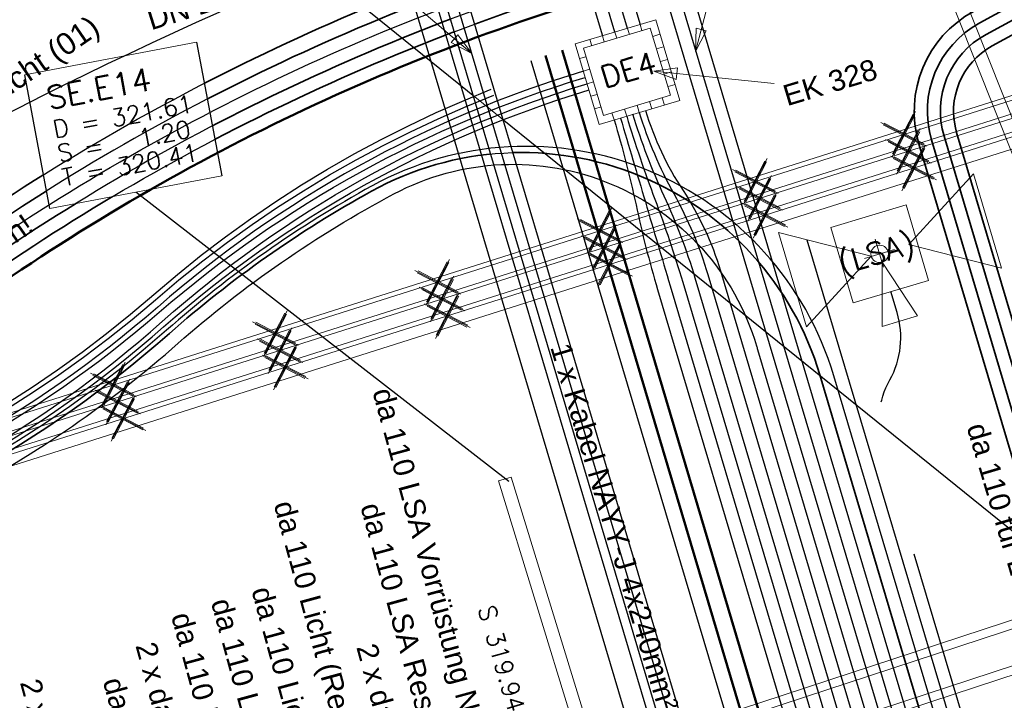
# Model space of a CAD drawing. Header units: metres. Extents: x -502 to 161, y -108 to 174.
# Tile 8 of 256: x -325.82 to -314.56, y -55.27 to -47.49. Entities that reach past the tile are written whole.
import ezdxf

# ---------------------------------------------------------------- set-up
doc = ezdxf.new("R2010")
doc.units = ezdxf.units.M
doc.header["$LTSCALE"] = 0.1
doc.linetypes.add('2-1', pattern=[0.17, 0.06, -0.025, 0.06, -0.025])
doc.linetypes.add('237', pattern=[93, 75, -18])
for name, color, linetype in [('BRI31-005.05-5p02-Koordinierung Lageplan 4. BA ZOB West 2022-06-15', 7, 'Continuous'), ('BRI31-005.06-5f07-Koordinierung Lageplan 4. BA ZOB Fernbusbahnh', 7, 'Continuous'), ('BRI31-005.07-5f08-Koordinierung Lageplan 4. BA Radstation - Seeterrasse 2023-05-31', 7, 'Continuous')]:
    doc.layers.add(name, color=color, linetype=linetype)
doc.styles.add('Arial', font='arial.ttf')
doc.styles.add('Txt', font='txt_____.ttf')

# ---------------------------------------------------------------- blocks, each defined once
blk = doc.blocks.new('ALG_00094')
at = {"color": 1, "linetype": 'Continuous', "lineweight": 20, "true_color": 0xff0000, "transparency": 33554687, "flags": 128}
blk.add_lwpolyline([(0, 0), (0.3696, 0.08316), (0.3696, -0.08316), (0, 0)], dxfattribs=at)
blk = doc.blocks.new('ALG_00093')
at = {"color": 1, "linetype": 'Continuous', "lineweight": 9, "true_color": 0xff0000, "transparency": 33554687, "flags": 128}
blk.add_lwpolyline([(0, 0), (0.3773, 0.09625), (0.3773, -0.09625), (0, 0)], dxfattribs=at)
blk = doc.blocks.new('1016')
at = {"color": 7, "linetype": 'Continuous', "lineweight": 9, "transparency": 33554687}
for p, q in [((0.703072, 0.277444), (1.257444, -0.276928)), ((1.257444, 0.277444), (0.703072, -0.276928))]:
    blk.add_line(p, q, dxfattribs=at)
at = {"color": 2, "linetype": 'Continuous', "lineweight": 20, "true_color": 0xffff00, "transparency": 33554687}
for p, q in [((1.212401, 0.25319), (0.727326, -0.231885)), ((0.727326, 0.232401), (1.212401, -0.252674)), ((0.748114, 0.25319), (1.23319, -0.231885)), ((1.23319, 0.232401), (0.748114, -0.252674))]:
    blk.add_line(p, q, dxfattribs=at)

msp = doc.modelspace()

# ---------------------------------------------------------------- linework, layer by layer
at = {"layer": 'BRI31-005.05-5p02-Koordinierung Lageplan 4. BA ZOB West 2022-06-15', "color": 255, "linetype": 'Continuous', "lineweight": 13, "transparency": 33554687, "flags": 128}
msp.add_lwpolyline([(-181.694, 38.893, 0.054139), (-198.436, 28.965), (-236.591, 0.344), (-264.067, -20.267), (-264.067, -20.267, -0.045833), (-278.968, -29.442), (-278.968, -29.442), (-281.731, -30.811), (-281.731, -30.811, -0.047348), (-316.383, -43.703), (-316.383, -43.703, 0.090587), (-332.98, -51.565, -0.025816), (-337.225, -54.294)], format="xyb", dxfattribs=at)
at = {"layer": 'BRI31-005.05-5p02-Koordinierung Lageplan 4. BA ZOB West 2022-06-15', "color": 3, "linetype": 'Continuous', "lineweight": 35, "true_color": 0x00ff00, "transparency": 33554687, "flags": 128}
for points in [[(-206.836, 1.2), (-211.889, 8.614), (-214.752, 9.156), (-214.752, 9.156, 0.099425), (-237.487, -4.379), (-237.487, -4.379, -0.078462), (-247.894, -11.176, 0.059186), (-254.186, -14.95, 0.005996), (-254.77, -15.413), (-259.729, -19.443, -0.025186), (-264.161, -22.688, 0.065942), (-267.263, -25.372, -0.095997), (-270.412, -27.784), (-278.882, -32.003), (-284.627, -34.71), (-298.083, -40.435), (-303.297, -42.731), (-310.925, -45.563), (-314.767, -47.655, 0.354166), (-315.247, -48.819), (-312.901, -56.696), (-312.901, -56.696, 0.16104), (-309.364, -61.769), (-309.364, -61.769)], [(-334.671, -54.314, 0.052535), (-330.789, -52.686, 0.033847), (-327.234, -50.409), (-327.234, -50.409, -0.085726), (-319.438, -46.484), (-319.438, -46.484), (-319.438, -46.484, -0.022981), (-317.1, -45.888), (-317.1, -45.888), (-311.335, -44.435), (-303.748, -41.619), (-298.56, -39.334), (-285.118, -33.615), (-279.406, -30.924), (-270.947, -26.71, 0.095997)], [(-270.88, -26.844), (-279.34, -31.058), (-285.056, -33.752), (-298.5, -39.472), (-303.692, -41.758), (-311.29, -44.579), (-318.172, -46.313, 0.012091), (-319.388, -46.651), (-319.388, -46.651, 0.085726), (-327.13, -50.549), (-327.13, -50.549), (-327.13, -50.549, -0.039693), (-330.726, -52.794), (-330.726, -52.794, -0.046683), (-334.649, -54.386)], [(-270.746, -27.112), (-279.21, -31.328), (-284.934, -34.026), (-298.381, -39.747), (-303.579, -42.036), (-311.201, -44.865), (-318.104, -46.606), (-318.104, -46.606, 0.01204), (-319.3, -46.938), (-319.3, -46.938), (-319.3, -46.938, 0.085726), (-326.951, -50.79), (-326.951, -50.79, -0.04835), (-330.613, -52.989, -0.038026), (-334.606, -54.529)], [(-334.584, -54.601), (-334.584, -54.601, 0.033761), (-330.557, -53.087), (-330.557, -53.087, 0.052622), (-326.862, -50.911), (-326.862, -50.911, -0.085726), (-319.257, -47.082), (-319.257, -47.082, -0.012035), (-318.068, -46.751), (-311.157, -45.009), (-303.523, -42.175), (-298.321, -39.885), (-284.872, -34.163), (-279.144, -31.463), (-270.679, -27.247, 0.095997)], [(-270.545, -27.515), (-279.013, -31.733), (-284.75, -34.437), (-298.202, -40.16), (-303.41, -42.453), (-311.05, -45.289), (-314.91, -47.392, 0.354166), (-315.534, -48.904), (-313.264, -56.528), (-313.264, -56.528, -0.235535), (-313.418, -57.408), (-313.418, -57.408, -0.167691), (-315.548, -58.874), (-316.82, -59.226)], [(-309.454, -61.889, -0.16104), (-313.045, -56.739), (-315.39, -48.861, -0.354166), (-314.838, -47.523), (-310.988, -45.426), (-303.354, -42.592), (-298.143, -40.298), (-284.688, -34.573), (-278.948, -31.868), (-270.479, -27.649)], [(-309.274, -61.649, -0.16104), (-312.757, -56.653), (-315.103, -48.775, -0.354041), (-314.695, -47.787), (-310.863, -45.7), (-303.241, -42.87), (-298.023, -40.573), (-284.565, -34.847), (-278.817, -32.138), (-270.345, -27.918)]]:
    msp.add_lwpolyline(points, format="xyb", dxfattribs=at)
at = {"layer": 'BRI31-005.05-5p02-Koordinierung Lageplan 4. BA ZOB West 2022-06-15', "color": 114, "linetype": 'Continuous', "lineweight": 18, "true_color": 0x00994c, "transparency": 33554687, "flags": 128}
for points in [[(-413.89, -82.119), (-380.577, -70.144), (-376.207, -68.576), (-344.236, -57.784), (-318.27, -49.558), (-311.477, -47.405), (-273.376, -35.43), (-251.136, -28.083), (-229.503, -20.765)], [(-413.818, -82.306), (-376.141, -68.765), (-344.174, -57.975), (-318.22, -49.752), (-311.417, -47.596), (-273.313, -35.619), (-251.072, -28.273), (-229.439, -20.954)], [(-413.747, -82.493), (-376.075, -68.954), (-344.111, -58.165), (-318.16, -49.942), (-311.357, -47.787), (-273.253, -35.81), (-251.008, -28.462), (-229.375, -21.144)]]:
    msp.add_lwpolyline(points, dxfattribs=at)
at = {"layer": 'BRI31-005.05-5p02-Koordinierung Lageplan 4. BA ZOB West 2022-06-15', "color": 255, "linetype": 'Continuous', "lineweight": 13, "transparency": 33554687, "flags": 128}
for points in [[(-229.487, -20.812), (-251.12, -28.131), (-273.36, -35.477), (-311.462, -47.453), (-318.255, -49.605), (-344.22, -57.832), (-376.19, -68.624), (-413.872, -82.166)], [(-229.423, -21.002), (-251.056, -28.32), (-273.297, -35.667), (-311.402, -47.644), (-318.205, -49.799), (-344.158, -58.022), (-376.125, -68.812), (-413.801, -82.353)], [(-229.359, -21.191), (-250.992, -28.51), (-273.238, -35.858), (-311.342, -47.835), (-318.145, -49.99), (-344.096, -58.212), (-376.059, -69.001), (-413.729, -82.54)]]:
    msp.add_lwpolyline(points, dxfattribs=at)
at = {"layer": 'BRI31-005.05-5p02-Koordinierung Lageplan 4. BA ZOB West 2022-06-15', "color": 114, "linetype": 'Continuous', "lineweight": 35, "true_color": 0x00994c, "transparency": 33554687, "flags": 128}
msp.add_lwpolyline([(-378.939, -69.738, -0.010878), (-329.01, -53.784, 0.109056), (-324.104, -51.073, -0.054453), (-321.795, -49.448, -0.478683), (-316.667, -51.547), (-314.33, -59.394), (-314.33, -59.394, 0.410959), (-312.912, -60.171), (-312.912, -60.171), (-305.311, -58), (-305.311, -58, -0.249835), (-303.563, -58.375), (-303.563, -58.375), (-295.401, -65.263), (-295.401, -65.263, 0.225936), (-292.178, -66.109), (-292.178, -66.109), (-275.174, -62.877)], format="xyb", dxfattribs=at)
at = {"layer": 'BRI31-005.06-5f07-Koordinierung Lageplan 4. BA ZOB Fernbusbahnh', "color": 14, "linetype": 'Continuous', "lineweight": 25, "true_color": 0x990000, "transparency": 33554687}
msp.add_line((-312.28, -55.099), (-327.81, -42.555), dxfattribs=at)
at = {"layer": 'BRI31-005.06-5f07-Koordinierung Lageplan 4. BA ZOB Fernbusbahnh', "color": 150, "linetype": 'Continuous', "lineweight": 25, "true_color": 0x007fff, "transparency": 33554687}
msp.add_line((-320.222, -52.766), (-324.487, -49.458), dxfattribs=at)
at = {"layer": 'BRI31-005.06-5f07-Koordinierung Lageplan 4. BA ZOB Fernbusbahnh', "color": 3, "linetype": 'Continuous', "lineweight": 30, "true_color": 0x00ff00, "transparency": 33554687, "flags": 128}
for points in [[(-206.836, 1.2), (-211.889, 8.614), (-214.752, 9.156), (-214.752, 9.156, 0.099425), (-237.487, -4.379), (-237.487, -4.379, -0.078462), (-247.894, -11.176, 0.059186), (-254.186, -14.95, 0.005996), (-254.77, -15.413), (-259.729, -19.443, -0.025186), (-264.161, -22.688, 0.065942), (-267.263, -25.372, -0.095997), (-270.412, -27.784), (-278.882, -32.003), (-284.627, -34.71), (-298.083, -40.435), (-303.297, -42.731), (-310.925, -45.563), (-314.767, -47.655, 0.354166), (-315.247, -48.819), (-312.901, -56.696, 0.103821), (-310.974, -60.254)], [(-311.088, -60.351, -0.103821), (-313.045, -56.739), (-315.39, -48.861, -0.354166), (-314.838, -47.523), (-310.988, -45.426), (-303.354, -42.592), (-298.143, -40.298), (-284.688, -34.573), (-278.948, -31.868), (-270.479, -27.649)]]:
    msp.add_lwpolyline(points, format="xyb", dxfattribs=at)
at = {"layer": 'BRI31-005.06-5f07-Koordinierung Lageplan 4. BA ZOB Fernbusbahnh', "color": 7, "linetype": 'Continuous', "lineweight": 18, "transparency": 33554687, "flags": 128}
msp.add_lwpolyline([(-325.759, -48.118), (-323.794, -47.745), (-323.505, -49.272), (-325.47, -49.645), (-325.759, -48.118)], dxfattribs=at)
at = {"layer": 'BRI31-005.06-5f07-Koordinierung Lageplan 4. BA ZOB Fernbusbahnh', "color": 150, "linetype": 'Continuous', "lineweight": 25, "true_color": 0x007fff, "transparency": 33554687, "flags": 128}
msp.add_lwpolyline([(-325.759, -48.118), (-323.794, -47.745), (-323.505, -49.272), (-325.47, -49.645), (-325.759, -48.118)], dxfattribs=at)
at = {"layer": 'BRI31-005.07-5f08-Koordinierung Lageplan 4. BA Radstation - Seeterrasse 2023-05-31', "color": 7, "linetype": '2-1', "lineweight": 13, "transparency": 33554687, "flags": 128}
for points in [[(-337.053, -53.906), (-337.053, -53.906, 0.024076), (-333.124, -51.36), (-333.124, -51.36, -0.090571), (-316.448, -43.461, 0.047347), (-281.841, -30.587), (-279.077, -29.218, 0.045809), (-264.224, -20.071), (-198.594, 29.158, -0.054812), (-181.586, 39.217), (-181.586, 39.217, -0.038475), (-159.177, 47.336), (-159.177, 47.336, 0.039395), (-137.757, 55.141), (-137.192, 55.4), (-137.192, 55.4, 0.064343), (-127.446, 61.52), (-127.446, 61.52), (-122.571, 65.536, -0.170872), (-88.33, 78.059), (-82.282, 78.436), (-80.567, 79.709), (-70.98, 86.821), (-68.555, 87.666)], [(-337.053, -53.906), (-337.053, -53.906, 0.024076), (-333.124, -51.36), (-333.124, -51.36, -0.090571), (-316.448, -43.461, 0.047347), (-281.841, -30.587), (-279.077, -29.218, 0.045809), (-264.224, -20.071), (-198.594, 29.158, -0.054812), (-181.586, 39.217), (-181.586, 39.217, -0.038475), (-159.177, 47.336), (-159.177, 47.336, 0.039395), (-137.757, 55.141), (-137.192, 55.4), (-137.192, 55.4, 0.064343), (-127.446, 61.52), (-127.446, 61.52), (-122.571, 65.536, -0.170872), (-88.33, 78.059), (-82.282, 78.436), (-80.567, 79.709), (-70.98, 86.821), (-68.555, 87.666)], [(-336.978, -54.036), (-336.978, -54.036, 0.024076), (-333.036, -51.482), (-333.036, -51.482, -0.090571), (-316.409, -43.606), (-316.409, -43.606, 0.047348), (-281.775, -30.721), (-281.775, -30.721), (-279.011, -29.352, 0.045809), (-264.134, -20.191), (-198.504, 29.038), (-198.504, 29.038, -0.054812), (-181.524, 39.08), (-181.524, 39.08, -0.038475), (-159.137, 47.192), (-159.137, 47.192, 0.039395), (-137.695, 55.004), (-137.695, 55.004), (-137.129, 55.264, 0.064344), (-127.35, 61.405), (-122.476, 65.42), (-122.476, 65.42, -0.17089), (-88.325, 77.909), (-88.325, 77.909), (-82.228, 78.289), (-80.478, 79.588), (-70.909, 86.687), (-68.561, 87.506)], [(-336.978, -54.036), (-336.978, -54.036, 0.024076), (-333.036, -51.482), (-333.036, -51.482, -0.090571), (-316.409, -43.606), (-316.409, -43.606, 0.047348), (-281.775, -30.721), (-281.775, -30.721), (-279.011, -29.352, 0.045809), (-264.134, -20.191), (-198.504, 29.038), (-198.504, 29.038, -0.054812), (-181.524, 39.08), (-181.524, 39.08, -0.038475), (-159.137, 47.192), (-159.137, 47.192, 0.039395), (-137.695, 55.004), (-137.695, 55.004), (-137.129, 55.264, 0.064344), (-127.35, 61.405), (-122.476, 65.42), (-122.476, 65.42, -0.17089), (-88.325, 77.909), (-88.325, 77.909), (-82.228, 78.289), (-80.478, 79.588), (-70.909, 86.687), (-68.561, 87.506)]]:
    msp.add_lwpolyline(points, format="xyb", dxfattribs=at)

# ---------------------------------------------------------------- block references
at = {"layer": 'BRI31-005.06-5f07-Koordinierung Lageplan 4. BA ZOB Fernbusbahnh', "color": 7, "transparency": 33554687, "xscale": 0.75, "yscale": 0.75, "zscale": 0.75, "rotation": 197.5798553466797}
for p in [(-322.191, -50.852), (-322.139, -51.046), (-322.078, -51.236), (-324.045, -51.44), (-323.993, -51.633), (-323.932, -51.823)]:
    msp.add_blockref('1016', p, dxfattribs=at)

# ---------------------------------------------------------------- texts
at = {"layer": 'BRI31-005.06-5f07-Koordinierung Lageplan 4. BA ZOB Fernbusbahnh', "color": 150, "true_color": 0x007fff, "transparency": 33554687, "attachment_point": 1, "line_spacing_factor": 0.25, "style": 'Txt'}
for s, insert, char_height, rotation in [('SE.E14', (-325.526, -48.258), 0.26, 10.737), ('D = 321.61', (-325.452, -48.645), 0.2, 10.737), ('S =   1.20', (-325.4, -48.921), 0.2, 10.737), ('T = 320.41', (-325.348, -49.196), 0.2, 10.737), ('S 319.94', (-320.387, -54.16), 0.2, 286.3931)]:
    msp.add_mtext(s, dxfattribs=dict(at, insert=insert, char_height=char_height, rotation=rotation))
at = {"layer": 'BRI31-005.06-5f07-Koordinierung Lageplan 4. BA ZOB Fernbusbahnh', "color": 251, "true_color": 0x5b5b5b, "transparency": 33554687, "insert": (-328.619, -51.673), "char_height": 0.24, "attachment_point": 1, "rotation": 34.8414, "line_spacing_factor": 0.25, "style": 'Arial'}
msp.add_mtext('KSR in flachem Bogen!', dxfattribs=at)
at = {"layer": 'BRI31-005.06-5f07-Koordinierung Lageplan 4. BA ZOB Fernbusbahnh', "color": 7, "transparency": 33554687, "char_height": 0.24, "attachment_point": 1, "line_spacing_factor": 0.25, "style": 'Arial'}
for s, insert, rotation in [('da 110 für LSA', (-314.761, -52.072), 286.5837), ('2 x da 110 LSA', (-324.262, -54.577), 285.2573), ('2 x da 110 Res', (-325.583, -54.999), 285.2573), ('da 110 Daten', (-324.636, -54.982), 285.2573)]:
    msp.add_mtext(s, dxfattribs=dict(at, insert=insert, rotation=rotation))
at = {"layer": 'BRI31-005.06-5f07-Koordinierung Lageplan 4. BA ZOB Fernbusbahnh', "color": 190, "true_color": 0x7f00ff, "transparency": 33554687, "char_height": 0.24, "attachment_point": 1, "rotation": 285.2573, "line_spacing_factor": 0.25, "style": 'Arial'}
for s, insert in [('da 110 Licht (10)', (-322.937, -53.944)), ('da 110 Licht (06)', (-323.4, -54.078)), ('da 110 Licht (01)', (-323.855, -54.238))]:
    msp.add_mtext(s, dxfattribs=dict(at, insert=insert))

# ---------------------------------------------------------------- next in the draw order: wipeouts: each hides what was drawn before it
at = {"color": 255, "linetype": 'Continuous', "lineweight": 5, "transparency": 33554687}
for points in [[(-315.547, -64.556), (-315.787, -64.628), (-321.78, -44.501), (-321.541, -44.43)], [(-325.759, -48.118), (-323.794, -47.745), (-323.505, -49.272), (-325.47, -49.645)]]:
    msp.add_wipeout(points, dxfattribs=at).dxf.layer = 'BRI31-005.06-5f07-Koordinierung Lageplan 4. BA ZOB Fernbusbahnh'

# ---------------------------------------------------------------- next in the draw order: linework, layer by layer
at = {"layer": 'BRI31-005.06-5f07-Koordinierung Lageplan 4. BA ZOB Fernbusbahnh', "color": 14, "linetype": 'Continuous', "lineweight": 20, "true_color": 0x990000, "transparency": 33554687}
msp.add_line((-312.28, -55.099), (-327.81, -42.555), dxfattribs=at)
at = {"layer": 'BRI31-005.06-5f07-Koordinierung Lageplan 4. BA ZOB Fernbusbahnh', "color": 7, "linetype": 'Continuous', "lineweight": 30, "transparency": 33554687}
for p, q in [((-321.541, -44.43), (-315.547, -64.556)), ((-321.541, -44.43), (-315.547, -64.556)), ((-321.876, -44.53), (-315.883, -64.656)), ((-321.78, -44.501), (-315.787, -64.628)), ((-321.78, -44.501), (-315.787, -64.628)), ((-322.116, -44.601), (-316.122, -64.728))]:
    msp.add_line(p, q, dxfattribs=at)
at = {"layer": 'BRI31-005.06-5f07-Koordinierung Lageplan 4. BA ZOB Fernbusbahnh', "color": 1, "linetype": 'Continuous', "lineweight": 20, "true_color": 0xff0000, "transparency": 33554687}
for p, q in [((-318.089, -47.85), (-317.457, -45.422)), ((-320.646, -47.872), (-321.744, -46.941))]:
    msp.add_line(p, q, dxfattribs=at)
at = {"layer": 'BRI31-005.06-5f07-Koordinierung Lageplan 4. BA ZOB Fernbusbahnh', "color": 7, "linetype": 'Continuous', "lineweight": 20, "transparency": 33554687}
for p, q in [((-318.845, -47.655), (-318.866, -47.586)), ((-318.701, -47.611), (-318.722, -47.543)), ((-319.276, -47.785), (-319.297, -47.714)), ((-319.132, -47.741), (-319.154, -47.671)), ((-318.989, -47.698), (-319.01, -47.629)), ((-318.577, -47.678), (-318.496, -47.653)), ((-318.533, -47.821), (-318.453, -47.797)), ((-319.415, -47.932), (-319.342, -47.91)), ((-318.49, -47.965), (-318.409, -47.941)), ((-319.371, -48.075), (-319.299, -48.053)), ((-318.446, -48.109), (-318.366, -48.084)), ((-319.328, -48.219), (-319.256, -48.197)), ((-318.403, -48.252), (-318.322, -48.228)), ((-319.284, -48.362), (-319.212, -48.34)), ((-318.444, -48.462), (-318.469, -48.379)), ((-319.241, -48.506), (-319.169, -48.484)), ((-318.875, -48.59), (-318.9, -48.508)), ((-318.731, -48.547), (-318.756, -48.465)), ((-318.588, -48.505), (-318.613, -48.422)), ((-319.019, -48.633), (-319.044, -48.551))]:
    msp.add_line(p, q, dxfattribs=at)
at = {"layer": 'BRI31-005.06-5f07-Koordinierung Lageplan 4. BA ZOB Fernbusbahnh', "color": 1, "linetype": 'Continuous', "lineweight": 50, "true_color": 0xff0000, "transparency": 33554687}
for p, q in [((-319.614, -47.834), (-315.36, -62.118)), ((-319.804, -47.896), (-315.552, -62.175))]:
    msp.add_line(p, q, dxfattribs=at)
at = {"layer": 'BRI31-005.06-5f07-Koordinierung Lageplan 4. BA ZOB Fernbusbahnh', "color": 3, "linetype": 'Continuous', "lineweight": 30, "true_color": 0x00ff00, "transparency": 33554687}
msp.add_line((-319.97, -47.953), (-315.72, -62.225), dxfattribs=at)
at = {"layer": 'BRI31-005.06-5f07-Koordinierung Lageplan 4. BA ZOB Fernbusbahnh', "color": 1, "linetype": 'Continuous', "lineweight": 13, "true_color": 0xff0000, "transparency": 33554687}
msp.add_line((-318.564, -48.076), (-317.191, -48.216), dxfattribs=at)
at = {"layer": 'BRI31-005.06-5f07-Koordinierung Lageplan 4. BA ZOB Fernbusbahnh', "color": 150, "linetype": 'Continuous', "lineweight": 20, "true_color": 0x007fff, "transparency": 33554687}
msp.add_line((-320.222, -52.766), (-324.487, -49.458), dxfattribs=at)
at = {"layer": 'BRI31-005.06-5f07-Koordinierung Lageplan 4. BA ZOB Fernbusbahnh', "color": 7, "linetype": 'Continuous', "lineweight": 9, "transparency": 33554687}
for p, q in [((-316.033, -49.996), (-315.938, -50.315)), ((-315.814, -50.113), (-316.156, -50.215)), ((-320.34, -52.759), (-320.196, -52.715))]:
    msp.add_line(p, q, dxfattribs=at)
at = {"layer": 'BRI31-005.06-5f07-Koordinierung Lageplan 4. BA ZOB Fernbusbahnh', "color": 150, "linetype": 'Continuous', "lineweight": 13, "true_color": 0x007fff, "transparency": 33554687}
for p, q in [((-319.33, -56.048), (-320.34, -52.759)), ((-319.187, -56.002), (-320.196, -52.715))]:
    msp.add_line(p, q, dxfattribs=at)
at = {"layer": 'BRI31-005.06-5f07-Koordinierung Lageplan 4. BA ZOB Fernbusbahnh', "color": 7, "linetype": 'Continuous', "lineweight": 13, "transparency": 33554687, "flags": 128}
for points in [[(-337.053, -53.906), (-337.053, -53.906, 0.024076), (-333.124, -51.36), (-333.124, -51.36, -0.090571), (-316.448, -43.461, 0.047347), (-281.841, -30.587), (-279.077, -29.218, 0.045809), (-264.224, -20.071), (-198.594, 29.158, -0.054812), (-181.586, 39.217), (-181.586, 39.217, -0.038475), (-159.177, 47.336), (-159.177, 47.336, 0.039395), (-137.757, 55.141), (-137.192, 55.4), (-137.192, 55.4, 0.064343), (-127.446, 61.52), (-127.446, 61.52), (-122.571, 65.536, -0.170872), (-88.33, 78.059), (-82.282, 78.436), (-80.567, 79.709), (-70.98, 86.821), (-68.555, 87.666)], [(-336.978, -54.036), (-336.978, -54.036, 0.024076), (-333.036, -51.482), (-333.036, -51.482, -0.090571), (-316.409, -43.606), (-316.409, -43.606, 0.047348), (-281.775, -30.721), (-281.775, -30.721), (-279.011, -29.352, 0.045809), (-264.134, -20.191)]]:
    msp.add_lwpolyline(points, format="xyb", dxfattribs=at)
at = {"layer": 'BRI31-005.06-5f07-Koordinierung Lageplan 4. BA ZOB Fernbusbahnh', "color": 255, "linetype": 'Continuous', "lineweight": 9, "transparency": 33554687, "flags": 128}
msp.add_lwpolyline([(-181.694, 38.893, 0.054139), (-198.436, 28.965), (-236.591, 0.344), (-264.067, -20.267), (-264.067, -20.267, -0.045833), (-278.968, -29.442), (-278.968, -29.442), (-281.731, -30.811), (-281.731, -30.811, -0.047348), (-316.383, -43.703), (-316.383, -43.703, 0.090587), (-332.98, -51.565, -0.025816), (-337.225, -54.294)], format="xyb", dxfattribs=at)
at = {"layer": 'BRI31-005.06-5f07-Koordinierung Lageplan 4. BA ZOB Fernbusbahnh', "color": 190, "linetype": 'Continuous', "lineweight": 13, "true_color": 0x7f00ff, "transparency": 33554687, "flags": 128}
msp.add_lwpolyline([(-337.2, -54.337, 0.025831), (-332.949, -51.604, -0.090589), (-316.367, -43.75), (-316.367, -43.75, 0.047344), (-281.709, -30.856), (-281.709, -30.856), (-278.944, -29.487), (-278.944, -29.487, 0.045829), (-264.037, -20.307), (-264.037, -20.307), (-198.414, 28.918, -0.054812), (-181.463, 38.943)], format="xyb", dxfattribs=at)
at = {"layer": 'BRI31-005.06-5f07-Koordinierung Lageplan 4. BA ZOB Fernbusbahnh', "color": 255, "linetype": 'Continuous', "lineweight": 9, "transparency": 33554687, "flags": 128}
for points in [[(-229.487, -20.812), (-251.12, -28.131), (-273.36, -35.477), (-311.462, -47.453), (-318.255, -49.605), (-344.22, -57.832), (-376.19, -68.624), (-413.872, -82.166)], [(-229.423, -21.002), (-251.056, -28.32), (-273.297, -35.667), (-311.402, -47.644), (-318.205, -49.799), (-344.158, -58.022), (-376.125, -68.812), (-413.801, -82.353)], [(-229.359, -21.191), (-250.992, -28.51), (-273.238, -35.858), (-311.342, -47.835), (-318.145, -49.99), (-344.096, -58.212), (-376.059, -69.001), (-413.729, -82.54)]]:
    msp.add_lwpolyline(points, dxfattribs=at)
at = {"layer": 'BRI31-005.06-5f07-Koordinierung Lageplan 4. BA ZOB Fernbusbahnh', "color": 114, "linetype": 'Continuous', "lineweight": 13, "true_color": 0x00994c, "transparency": 33554687, "flags": 128}
for points in [[(-413.818, -82.306), (-376.141, -68.765), (-344.174, -57.975), (-318.22, -49.752), (-311.417, -47.596), (-273.313, -35.619), (-251.072, -28.273), (-229.439, -20.954)], [(-413.747, -82.493), (-376.075, -68.954), (-344.111, -58.165), (-318.16, -49.942), (-311.357, -47.787), (-273.253, -35.81), (-251.008, -28.462), (-229.375, -21.144)]]:
    msp.add_lwpolyline(points, dxfattribs=at)
at = {"layer": 'BRI31-005.06-5f07-Koordinierung Lageplan 4. BA ZOB Fernbusbahnh', "color": 190, "linetype": 'Continuous', "lineweight": 30, "true_color": 0x7f00ff, "transparency": 33554687, "flags": 128}
for points in [[(-316.194, -59.997), (-315.578, -59.826), (-315.578, -59.826, 0.41981), (-314.886, -58.577), (-314.886, -58.577), (-318.653, -45.929, -0.019581), (-318.936, -44.822), (-318.936, -44.822, 0.01958), (-319.219, -43.714), (-319.219, -43.714), (-321.187, -37.104), (-333.386, -22.061)], [(-316.181, -60.045), (-315.419, -59.834, 0.41981), (-314.727, -58.585), (-318.509, -45.887), (-318.509, -45.887, -0.019581), (-318.792, -44.779), (-318.792, -44.779, 0.01958), (-319.075, -43.672), (-321.052, -37.032), (-333.27, -21.967)], [(-316.207, -59.948), (-315.736, -59.818, 0.41981), (-315.045, -58.569), (-318.796, -45.972, -0.019581), (-319.079, -44.865), (-319.079, -44.865, 0.01958), (-319.363, -43.757), (-319.363, -43.757), (-321.323, -37.175), (-333.502, -22.156)], [(-327.234, -54.09, -0.125519), (-327.152, -53.603), (-327.152, -53.603, -0.167925), (-326.525, -52.93), (-326.525, -52.93, 0.058454), (-324.005, -51.186), (-324.005, -51.186, -0.058549), (-321.538, -49.479), (-321.538, -49.479, -0.473675), (-317.391, -51.216, -0.00419), (-317.38, -51.255), (-315.204, -58.561, -0.41981), (-315.895, -59.81), (-316.221, -59.9)]]:
    msp.add_lwpolyline(points, format="xyb", dxfattribs=at)
at = {"layer": 'BRI31-005.06-5f07-Koordinierung Lageplan 4. BA ZOB Fernbusbahnh', "color": 7, "linetype": 'Continuous', "lineweight": 30, "transparency": 33554687, "flags": 128}
for points in [[(-334.435, -22.141, 0.139149), (-333.585, -22.741, -0.1387), (-332.735, -23.34), (-321.458, -37.246), (-319.506, -43.8, -0.068956), (-319.332, -44.94), (-319.332, -44.94, 0.068955), (-319.158, -46.08), (-319.158, -46.08), (-318.722, -47.543)], [(-318.866, -47.586), (-319.301, -46.123, -0.068956), (-319.476, -44.983), (-319.476, -44.983, 0.068956), (-319.65, -43.843), (-319.65, -43.843), (-321.593, -37.318), (-332.852, -23.434), (-332.852, -23.434, 0.1387), (-333.635, -22.882), (-333.635, -22.882), (-333.635, -22.882, -0.139149), (-334.551, -22.236), (-334.551, -22.236)], [(-319.01, -47.629), (-319.445, -46.165), (-319.445, -46.165, -0.068956), (-319.62, -45.026), (-319.62, -45.026), (-319.62, -45.026, 0.068957), (-319.794, -43.886), (-319.794, -43.886), (-321.729, -37.389), (-332.969, -23.528), (-332.969, -23.528, 0.137635), (-333.679, -23.026), (-333.679, -23.026), (-333.679, -23.026, -0.139867), (-334.668, -22.33), (-334.668, -22.33)], [(-334.785, -22.424), (-334.785, -22.424, 0.139811), (-333.729, -23.167), (-333.729, -23.167), (-333.729, -23.167, -0.137497), (-333.085, -23.622), (-333.085, -23.622), (-321.864, -37.461), (-319.938, -43.928), (-319.938, -43.928, -0.068958), (-319.763, -45.068), (-319.763, -45.068), (-319.763, -45.068, 0.068957), (-319.589, -46.208), (-319.589, -46.208), (-319.154, -47.671)], [(-316.093, -44.764, 0.090621), (-332.339, -52.459)], [(-319.371, -48.075, 0.106343), (-324.238, -50.771), (-324.238, -50.771, -0.107958), (-329.11, -53.449), (-329.11, -53.449, 0.011028), (-379.734, -69.642)], [(-379.718, -69.689), (-379.718, -69.689, -0.011028), (-329.095, -53.497), (-329.095, -53.497, 0.106845), (-324.22, -50.83, -0.105233), (-319.35, -48.147)], [(-379.669, -69.831), (-379.669, -69.831, -0.011028), (-329.053, -53.64), (-329.053, -53.64, 0.110169), (-324.188, -50.938), (-324.188, -50.938, -0.108555), (-319.328, -48.219), (-319.328, -48.219)], [(-379.653, -69.878, -0.011028), (-329.039, -53.688), (-329.039, -53.688, 0.109056), (-324.17, -50.998), (-324.17, -50.998), (-324.17, -50.998, -0.107443), (-319.306, -48.29), (-319.306, -48.29)], [(-319.019, -48.633), (-319.019, -48.633, -0.020964), (-318.769, -49.602), (-318.769, -49.602), (-318.769, -49.602, 0.019845), (-318.522, -50.572), (-318.522, -50.572), (-315.999, -59.044), (-315.999, -59.044, 0.036893), (-315.643, -59.981), (-315.643, -59.981), (-315.643, -59.981, -0.035768), (-315.285, -60.917), (-315.285, -60.917)], [(-318.947, -48.611, -0.00222), (-318.662, -49.57), (-318.662, -49.57, 0.001103), (-318.378, -50.529), (-318.378, -50.529), (-315.855, -59.001), (-315.855, -59.001, 0.017662), (-315.536, -59.949), (-315.536, -59.949, -0.016544), (-315.215, -60.896)], [(-318.875, -48.59), (-318.875, -48.59, 0.016522), (-318.554, -49.538), (-318.554, -49.538, -0.01764), (-318.235, -50.486), (-315.712, -58.958), (-315.712, -58.958, -0.000561), (-315.427, -59.916), (-315.427, -59.916), (-315.427, -59.916, 0.001683), (-315.141, -60.874), (-315.141, -60.874)], [(-315.071, -60.854), (-315.071, -60.854, -0.020954), (-315.321, -59.885), (-315.321, -59.885), (-315.321, -59.885, 0.019832), (-315.568, -58.915), (-315.568, -58.915), (-318.091, -50.443, 0.036329), (-318.446, -49.505, -0.035209), (-318.804, -48.568)]]:
    msp.add_lwpolyline(points, format="xyb", dxfattribs=at)
at = {"layer": 'BRI31-005.06-5f07-Koordinierung Lageplan 4. BA ZOB Fernbusbahnh', "color": 3, "linetype": 'Continuous', "lineweight": 30, "true_color": 0x00ff00, "transparency": 33554687, "flags": 128}
for points in [[(-334.671, -54.314, 0.052535), (-330.789, -52.686, 0.033847), (-327.234, -50.409), (-327.234, -50.409, -0.085726), (-319.438, -46.484), (-319.438, -46.484), (-319.438, -46.484, -0.022981), (-317.1, -45.888), (-317.1, -45.888), (-311.335, -44.435), (-303.748, -41.619), (-298.56, -39.334), (-285.118, -33.615), (-279.406, -30.924), (-270.947, -26.71, 0.095997)], [(-270.88, -26.844), (-279.34, -31.058), (-285.056, -33.752), (-298.5, -39.472), (-303.692, -41.758), (-311.29, -44.579), (-318.172, -46.313, 0.012091), (-319.388, -46.651), (-319.388, -46.651, 0.085726), (-327.13, -50.549), (-327.13, -50.549), (-327.13, -50.549, -0.039693), (-330.726, -52.794), (-330.726, -52.794, -0.046683), (-334.649, -54.386)], [(-270.746, -27.112), (-279.21, -31.328), (-284.934, -34.026), (-298.381, -39.747), (-303.579, -42.036), (-311.201, -44.865), (-318.104, -46.606), (-318.104, -46.606, 0.01204), (-319.3, -46.938), (-319.3, -46.938), (-319.3, -46.938, 0.085726), (-326.951, -50.79), (-326.951, -50.79, -0.04835), (-330.613, -52.989, -0.038026), (-334.606, -54.529)], [(-334.584, -54.601), (-334.584, -54.601, 0.033761), (-330.557, -53.087), (-330.557, -53.087, 0.052622), (-326.862, -50.911), (-326.862, -50.911, -0.085726), (-319.257, -47.082), (-319.257, -47.082, -0.012035), (-318.068, -46.751), (-311.157, -45.009), (-303.523, -42.175), (-298.321, -39.885), (-284.872, -34.163), (-279.144, -31.463), (-270.679, -27.247, 0.095997)], [(-270.545, -27.515), (-279.013, -31.733), (-284.75, -34.437), (-298.202, -40.16), (-303.41, -42.453), (-311.05, -45.289), (-314.91, -47.392, 0.354166), (-315.534, -48.904), (-313.264, -56.528), (-313.264, -56.528, -0.235535), (-313.418, -57.408), (-313.418, -57.408, -0.167691), (-315.548, -58.874), (-316.82, -59.226)], [(-301.125, -64.437), (-301.707, -62.409), (-301.707, -62.409, 0.148662), (-302.213, -61.628), (-302.213, -61.628), (-304.42, -59.765), (-304.42, -59.765, 0.249835), (-305.34, -59.568), (-305.34, -59.568), (-314.81, -62.274, -0.070927), (-315.229, -62.331), (-315.785, -62.329), (-315.785, -62.329, -0.330401), (-316.5, -61.793), (-316.5, -61.793), (-321.503, -44.994, -0.000859), (-321.504, -44.991, -0.560029), (-320.65, -44.039), (-312.465, -45.543), (-312.465, -45.543, 0.135115), (-309.821, -45.313), (-309.821, -45.313)], [(-334.627, -54.458), (-334.627, -54.458, 0.042334), (-330.67, -52.892), (-330.67, -52.892), (-330.67, -52.892, 0.04404), (-327.041, -50.67), (-327.041, -50.67, -0.085726), (-319.344, -46.795, -0.012068), (-318.138, -46.459), (-311.246, -44.722)]]:
    msp.add_lwpolyline(points, format="xyb", dxfattribs=at)
at = {"layer": 'BRI31-005.06-5f07-Koordinierung Lageplan 4. BA ZOB Fernbusbahnh', "color": 1, "linetype": 'Continuous', "lineweight": 50, "true_color": 0xff0000, "transparency": 33554687, "flags": 128}
msp.add_lwpolyline([(-427.4, -82.95, -0.018874), (-409.249, -78.044, 0.02622), (-383.972, -70.811), (-382.148, -69.576, -0.000311), (-380.73, -69.086), (-378.526, -68.931, -0.009586), (-334.532, -54.774, 0.020339), (-332.488, -54.067, 0.013412), (-330.495, -53.224), (-330.495, -53.224, 0.052622), (-326.773, -51.031), (-326.773, -51.031), (-326.773, -51.031, -0.085726), (-319.213, -47.225), (-319.213, -47.225), (-319.213, -47.225, -0.012068), (-318.028, -46.896), (-318.028, -46.896), (-311.112, -45.152), (-303.466, -42.314), (-298.262, -40.023), (-284.811, -34.3), (-279.079, -31.598), (-270.612, -27.381)], format="xyb", dxfattribs=at)
at = {"layer": 'BRI31-005.06-5f07-Koordinierung Lageplan 4. BA ZOB Fernbusbahnh', "color": 14, "linetype": 'Continuous', "lineweight": 13, "true_color": 0x990000, "transparency": 33554687, "flags": 128}
msp.add_lwpolyline([(-316.803, -43.153), (-312.103, -54.951), (-311.964, -54.895), (-316.664, -43.097)], dxfattribs=at)
at = {"layer": 'BRI31-005.06-5f07-Koordinierung Lageplan 4. BA ZOB Fernbusbahnh', "color": 7, "linetype": 'Continuous', "lineweight": 13, "transparency": 33554687, "flags": 128}
msp.add_lwpolyline([(-325.759, -48.118), (-323.794, -47.745), (-323.505, -49.272), (-325.47, -49.645), (-325.759, -48.118)], dxfattribs=at)
at = {"layer": 'BRI31-005.06-5f07-Koordinierung Lageplan 4. BA ZOB Fernbusbahnh', "color": 150, "linetype": 'Continuous', "lineweight": 20, "true_color": 0x007fff, "transparency": 33554687, "flags": 128}
msp.add_lwpolyline([(-325.759, -48.118), (-323.794, -47.745), (-323.505, -49.272), (-325.47, -49.645), (-325.759, -48.118)], dxfattribs=at)
at = {"layer": 'BRI31-005.06-5f07-Koordinierung Lageplan 4. BA ZOB Fernbusbahnh', "color": 7, "linetype": '237', "lineweight": 30, "transparency": 33554687, "flags": 128}
for points in [[(-379.783, -69.5, -0.011028), (-329.152, -53.305), (-329.152, -53.305, 0.10797), (-324.281, -50.627), (-324.281, -50.627), (-324.281, -50.627, -0.106359), (-319.415, -47.932), (-319.415, -47.932)], [(-379.767, -69.547), (-379.767, -69.547, -0.011028), (-329.138, -53.353), (-329.138, -53.353, 0.106856), (-324.263, -50.687), (-324.263, -50.687, -0.105243), (-319.393, -48.003), (-319.393, -48.003)], [(-318.731, -48.547), (-318.731, -48.547, 0.053854), (-318.338, -49.474), (-318.338, -49.474, -0.054972), (-317.947, -50.401), (-315.424, -58.873, -0.038043), (-315.212, -59.852, 0.039165), (-314.998, -60.831)], [(-318.66, -48.524), (-318.66, -48.524, 0.072301), (-318.231, -49.441), (-318.231, -49.441, -0.073427), (-317.803, -50.358), (-315.28, -58.83, -0.057156), (-315.105, -59.821, 0.058281), (-314.927, -60.811)], [(-316.814, -50.002), (-314.525, -57.688, -0.419808), (-315.216, -58.937), (-316.544, -59.305)], [(-316.504, -59.45), (-315.031, -59.042), (-315.031, -59.042, 0.000621), (-315.029, -59.041), (-315.029, -59.041, 0.419807), (-314.337, -57.792), (-315.951, -52.375, -0.201513), (-315.867, -51.605, 0.201513), (-315.783, -50.835), (-315.855, -50.595)]]:
    msp.add_lwpolyline(points, format="xyb", dxfattribs=at)
at = {"layer": 'BRI31-005.06-5f07-Koordinierung Lageplan 4. BA ZOB Fernbusbahnh', "color": 114, "linetype": 'Continuous', "lineweight": 30, "true_color": 0x00994c, "transparency": 33554687, "flags": 128}
for points in [[(-272.19, -62.157), (-275.202, -62.729), (-292.206, -65.962, -0.225936), (-295.304, -65.149), (-303.467, -58.26, 0.249835), (-305.352, -57.855), (-312.953, -60.027, -0.410959), (-314.186, -59.351), (-316.508, -51.556, 0.47781), (-321.786, -49.386, 0.055166), (-324.137, -51.036), (-324.137, -51.036, -0.109056), (-329.025, -53.736), (-329.025, -53.736), (-329.025, -53.736, 0.010878), (-378.956, -69.691), (-378.956, -69.691)], [(-378.939, -69.738, -0.010878), (-329.01, -53.784, 0.109056), (-324.104, -51.073, -0.054453), (-321.795, -49.448, -0.478683), (-316.667, -51.547), (-314.33, -59.394), (-314.33, -59.394, 0.410959), (-312.912, -60.171), (-312.912, -60.171), (-305.311, -58), (-305.311, -58, -0.249835), (-303.563, -58.375), (-303.563, -58.375), (-295.401, -65.263), (-295.401, -65.263, 0.225936), (-292.178, -66.109), (-292.178, -66.109), (-275.174, -62.877)]]:
    msp.add_lwpolyline(points, format="xyb", dxfattribs=at)
at = {"layer": 'BRI31-005.06-5f07-Koordinierung Lageplan 4. BA ZOB Fernbusbahnh', "color": 7, "linetype": 'Continuous', "lineweight": 9, "transparency": 33554687, "flags": 128}
for points in [[(-314.589, -50.328), (-315.648, -50.057), (-314.911, -49.25), (-314.589, -50.328)], [(-316.543, -49.861), (-315.68, -49.604), (-315.423, -50.467), (-316.286, -50.723), (-316.543, -49.861)], [(-316.08, -50.19), (-316.818, -50.997), (-317.139, -49.919), (-316.08, -50.19)], [(-315.954, -50.26), (-315.956, -50.994), (-315.552, -50.873), (-315.954, -50.26)]]:
    msp.add_lwpolyline(points, dxfattribs=at)
at = {"layer": 'BRI31-005.06-5f07-Koordinierung Lageplan 4. BA ZOB Fernbusbahnh', "color": 150, "linetype": 'Continuous', "lineweight": 13, "true_color": 0x007fff, "transparency": 33554687, "flags": 128}
for points in [[(-376.087, -75.201), (-311.07, -53.864), (-311.257, -53.294), (-376.274, -74.631)], [(-376.074, -75.092), (-311.145, -53.783), (-311.27, -53.403), (-376.199, -74.712)]]:
    msp.add_lwpolyline(points, dxfattribs=at)
at = {"layer": 'BRI31-005.06-5f07-Koordinierung Lageplan 4. BA ZOB Fernbusbahnh', "color": 114, "linetype": 'Continuous', "lineweight": 13, "true_color": 0x00994c, "transparency": 33554687}
msp.add_polyline3d([(-413.89, -82.119, 0), (-380.577, -70.144, 0), (-376.207, -68.576, 0), (-344.236, -57.784, 0), (-318.27, -49.558, 0), (-311.477, -47.405, 0), (-273.376, -35.43, 0), (-251.136, -28.083, 0), (-229.503, -20.765, 0)], dxfattribs=at)
at = {"layer": 'BRI31-005.06-5f07-Koordinierung Lageplan 4. BA ZOB Fernbusbahnh', "color": 7, "linetype": 'Continuous', "lineweight": 13, "transparency": 33554687}
for points in [[(-237.241, -24.247, 321.376), (-251.108, -28.727, 321.416), (-263.552, -32.704, 321.384), (-273.289, -35.832, 321.414), (-288.129, -40.587, 321.418), (-304.156, -45.706, 321.405), (-318.936, -50.376, 321.453)], [(-318.936, -50.376, 321.453), (-330.952, -54.184, 321.413), (-340.58, -57.274, 321.439), (-350.185, -60.364, 321.455), (-359.813, -63.457, 321.465), (-371.788, -67.434, 321.46), (-381.327, -70.738, 321.484), (-390.827, -74.054, 321.541), (-399.205, -77.083, 321.526), (-408.585, -80.496, 321.618), (-418.014, -84.097, 321.614), (-427.523, -87.758, 321.674), (-436.856, -91.434, 321.761), (-448.494, -96.265, 321.831)]]:
    msp.add_polyline3d(points, dxfattribs=at)
at = {"layer": 'BRI31-005.06-5f07-Koordinierung Lageplan 4. BA ZOB Fernbusbahnh', "color": 7, "linetype": 'Continuous', "lineweight": 20, "transparency": 33554687}
for points in [[(-319.189, -48.684, 0), (-318.269, -48.41, 0), (-318.543, -47.49, 0), (-319.463, -47.764, 0), (-319.189, -48.684, 0)], [(-319.371, -47.814, 0), (-319.14, -48.58, 0), (-318.374, -48.348, 0), (-318.606, -47.582, 0), (-319.371, -47.814, 0)]]:
    msp.add_polyline3d(points, dxfattribs=at)
at = {"layer": 'BRI31-005.06-5f07-Koordinierung Lageplan 4. BA ZOB Fernbusbahnh', "color": 7, "linetype": 'Continuous', "lineweight": 9, "transparency": 33554687}
msp.add_circle((-315.983, -50.164), 0.1, dxfattribs=at)

# ---------------------------------------------------------------- next in the draw order: block references
at = {"layer": 'BRI31-005.06-5f07-Koordinierung Lageplan 4. BA ZOB Fernbusbahnh', "color": 7, "transparency": 33554687}
for name, p, xscale, yscale, zscale, rotation in [('ALG_00094', (-318.089, -47.85), 0.699999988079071, 0.699999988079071, 0.699999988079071, 75.40841903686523), ('ALG_00094', (-320.646, -47.872), 0.699999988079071, 0.699999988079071, 0.699999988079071, 139.7240936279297), ('ALG_00093', (-318.564, -48.076), 0.699999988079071, 0.699999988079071, 0.699999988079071, 354.1843533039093), ('1016', (-315.007, -48.576), 0.75, 0.75, 0.75, 197.5798553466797), ('1016', (-314.953, -48.769), 0.75, 0.75, 0.75, 197.5798553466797), ('1016', (-314.893, -48.96), 0.75, 0.75, 0.75, 197.5798553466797), ('1016', (-316.705, -49.114), 0.75, 0.75, 0.75, 197.5798553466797), ('1016', (-316.654, -49.308), 0.75, 0.75, 0.75, 197.5798553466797), ('1016', (-316.594, -49.499), 0.75, 0.75, 0.75, 197.5798553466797), ('1016', (-318.481, -49.677), 0.75, 0.75, 0.75, 197.5798553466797), ('1016', (-318.431, -49.871), 0.75, 0.75, 0.75, 197.5798553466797), ('1016', (-318.371, -50.062), 0.75, 0.75, 0.75, 197.5798553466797), ('1016', (-320.336, -50.265), 0.75, 0.75, 0.75, 197.5798553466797), ('1016', (-320.285, -50.458), 0.75, 0.75, 0.75, 197.5798553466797), ('1016', (-320.224, -50.649), 0.75, 0.75, 0.75, 197.5798553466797)]:
    msp.add_blockref(name, p, dxfattribs=dict(at, xscale=xscale, yscale=yscale, zscale=zscale, rotation=rotation))

# ---------------------------------------------------------------- next in the draw order: texts
at = {"layer": 'BRI31-005.06-5f07-Koordinierung Lageplan 4. BA ZOB Fernbusbahnh', "color": 7, "transparency": 33554687, "attachment_point": 1, "line_spacing_factor": 0.25}
for s, insert, char_height, rotation, style in [('DN 250 einziehen', (-324.384, -47.38), 0.24, 17.4276, 'Arial'), ('DE4', (-319.2, -48.033), 0.25, 16.8401, 'Txt'), ('(LSA)', (-316.484, -50.156), 0.25, 16.1496, 'Txt'), ('1 x Kabel NAYY-J 4x240mm² in Rohr DN 250', (-319.521, -51.161), 0.24, 286.5836, 'Arial'), ('da 110 LSA Vorrüstung Nord', (-321.553, -51.673), 0.24, 285.2573, 'Arial'), ('da 110 LSA Reserve', (-321.691, -52.986), 0.24, 285.2573, 'Arial')]:
    msp.add_mtext(s, dxfattribs=dict(at, insert=insert, char_height=char_height, rotation=rotation, style=style))
at = {"layer": 'BRI31-005.06-5f07-Koordinierung Lageplan 4. BA ZOB Fernbusbahnh', "color": 190, "true_color": 0x7f00ff, "transparency": 33554687, "attachment_point": 1, "line_spacing_factor": 0.25, "style": 'Arial'}
for s, insert, char_height, rotation in [('da 110 Licht (01)', (-327.179, -48.911), 0.25, 34.5485), ('da 110 Licht (Reserve)', (-322.682, -52.962), 0.24, 285.2573)]:
    msp.add_mtext(s, dxfattribs=dict(at, insert=insert, char_height=char_height, rotation=rotation))
at = {"layer": 'BRI31-005.06-5f07-Koordinierung Lageplan 4. BA ZOB Fernbusbahnh', "color": 150, "true_color": 0x007fff, "transparency": 33554687, "attachment_point": 1, "line_spacing_factor": 0.25, "style": 'Txt'}
for s, insert, char_height, rotation in [('SE.E14', (-325.526, -48.258), 0.26, 10.737), ('D = 321.61', (-325.452, -48.645), 0.2, 10.737), ('S =   1.20', (-325.4, -48.921), 0.2, 10.737), ('T = 320.41', (-325.348, -49.196), 0.2, 10.737), ('S 319.94', (-320.387, -54.16), 0.2, 286.3931)]:
    msp.add_mtext(s, dxfattribs=dict(at, insert=insert, char_height=char_height, rotation=rotation))
at = {"layer": 'BRI31-005.06-5f07-Koordinierung Lageplan 4. BA ZOB Fernbusbahnh', "color": 1, "true_color": 0xff0000, "transparency": 33554687, "insert": (-317.111, -48.247), "char_height": 0.24, "attachment_point": 1, "rotation": 16.8401, "line_spacing_factor": 0.25, "style": 'Arial'}
msp.add_mtext('EK 328', dxfattribs=at)
at = {"layer": 'BRI31-005.06-5f07-Koordinierung Lageplan 4. BA ZOB Fernbusbahnh', "color": 255, "transparency": 33554687, "insert": (-321.737, -54.594), "char_height": 0.24, "attachment_point": 1, "rotation": 285.2573, "line_spacing_factor": 0.25, "style": 'Arial'}
msp.add_mtext('2 x da 110', dxfattribs=at)

doc.saveas('drawing.dxf')
